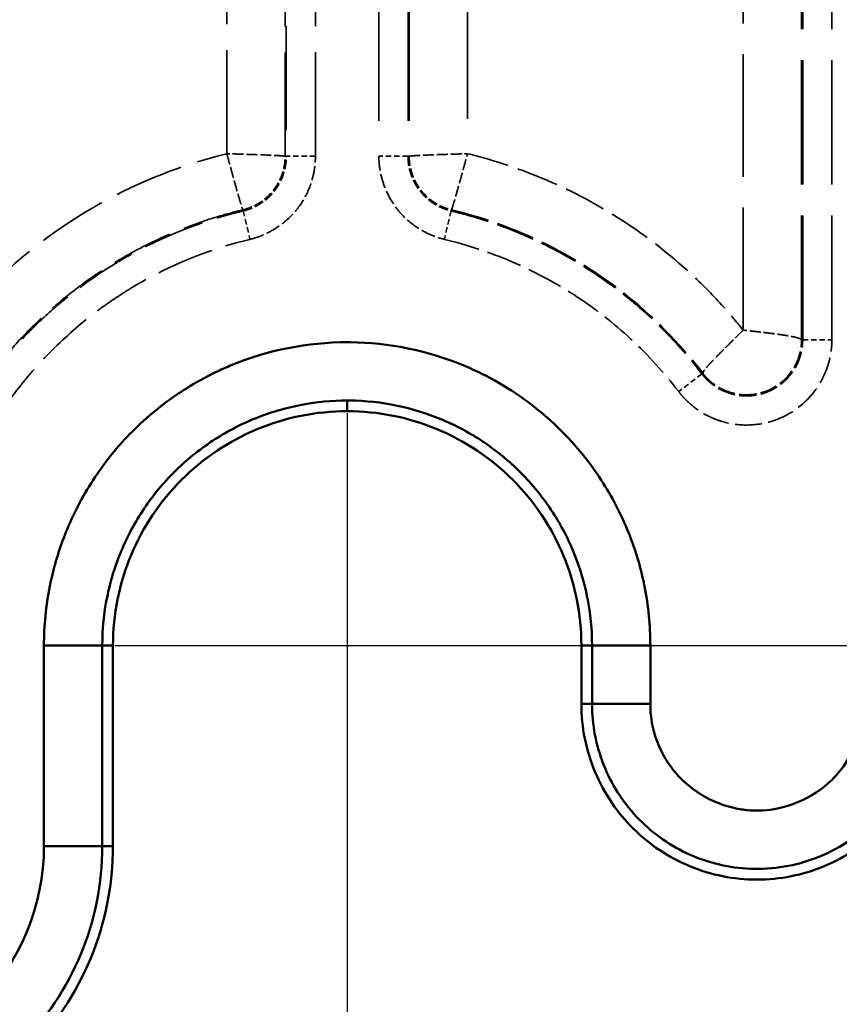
# Model space of a CAD drawing. Header units: millimetres. Extents: x 3278 to 6066, y 2420 to 4375.
# Tile 216 of 256: x 4880 to 4908, y 4023 to 4057. Entities that reach past the tile are written whole.
import ezdxf

# ---------------------------------------------------------------- set-up
doc = ezdxf.new("R2010")
doc.units = ezdxf.units.MM
doc.linetypes.add('DASHED', pattern=[0.2067, 0.1654, -0.0413])
for name, color, linetype, lineweight in [('AM_5', 3, 'Continuous', 25), ('Sichtbare Kanten(DIN)', 7, 'Continuous', 50), ('Sichtbare tangentiale Kanten(DIN)', 7, 'Continuous', 50), ('Verdeckte tangentiale Kanten(DIN)', 7, 'DASHED', 35)]:
    doc.layers.add(name, color=color, linetype=linetype, lineweight=lineweight)
doc.styles.get("Standard").update_dxf_attribs({"font": 'ISOCP.SHX'})
doc.dimstyles.new('Standard$0', dxfattribs={"dimtxt": 0.18, "dimasz": 0.18, "dimexe": 0.18, "dimexo": 0.0625, "dimgap": 0.09, "dimtad": 0, "dimtih": 1, "dimtoh": 1, "dimdec": 4, "dimzin": 0, "dimdsep": 46, "dimtxsty": 'STANDARD', "dimcen": 0.09, "dimadec": 0, "dimazin": 0, "dimtfac": 1, "dimtdec": 4, "dimtofl": 0, "dimtmove": 0, "dimatfit": 3, "dimfxl": 1, "dimtolj": 1, "dimtzin": 0, "dimarcsym": 0})

# ---------------------------------------------------------------- blocks, each defined once
blk = doc.blocks.new('*D29')
at = {"layer": 'AM_5', "color": 0, "lineweight": -2, "transparency": 16777216}
for p, q in [((3490.833, 4043.165), (3490.833, 3926.998)), ((4890.833, 4043.165), (4890.833, 3926.998)), ((3492.633, 3927.178), (4132.648, 3927.178)), ((4889.033, 3927.178), (4149.836, 3927.178))]:
    blk.add_line(p, q, dxfattribs=at)
at = {"layer": 'AM_5', "color": 0, "transparency": 16777216}
for points in [[(3492.633, 3927.478), (3492.633, 3926.878), (3490.833, 3927.178)], [(4889.033, 3927.478), (4889.033, 3926.878), (4890.833, 3927.178)]]:
    blk.add_solid(points, dxfattribs=at)
at = {"layer": 'Defpoints', "color": 0, "transparency": 16777216}
for p in [(3490.833, 4043.228), (4890.833, 4043.228), (4890.833, 3927.178)]:
    blk.add_point(p, dxfattribs=at)
at = {"layer": 'AM_5', "color": 0, "transparency": 16777216, "insert": (4141.242, 3927.178), "char_height": 10, "attachment_point": 5}
blk.add_mtext('\\A1;140', dxfattribs=at)
blk = doc.blocks.new('*D31')
at = {"layer": 'AM_5', "color": 0, "lineweight": -2, "transparency": 16777216}
for p, q in [((4882.895, 4035.228), (4934.346, 4035.228)), ((4934.166, 4033.428), (4934.166, 3716.324)), ((4934.166, 3387.028), (4934.166, 3704.131)), ((4859.895, 3385.228), (4934.346, 3385.228))]:
    blk.add_line(p, q, dxfattribs=at)
at = {"layer": 'AM_5', "color": 0, "transparency": 16777216}
for points in [[(4933.866, 4033.428), (4934.466, 4033.428), (4934.166, 4035.228)], [(4933.866, 3387.028), (4934.466, 3387.028), (4934.166, 3385.228)]]:
    blk.add_solid(points, dxfattribs=at)
at = {"layer": 'Defpoints', "color": 0, "transparency": 16777216}
for p in [(4882.833, 4035.228), (4934.166, 4035.228), (4859.832, 3385.228)]:
    blk.add_point(p, dxfattribs=at)
at = {"layer": 'AM_5', "color": 0, "transparency": 16777216, "insert": (4934.166, 3710.228), "char_height": 10, "attachment_point": 5, "rotation": 90}
blk.add_mtext('\\A1;65', dxfattribs=at)
blk = doc.blocks.new('*D32')
at = {"layer": 'AM_5', "color": 0, "lineweight": -2, "transparency": 16777216}
for p, q in [((4845.145, 4235.228), (4934.346, 4235.228)), ((4934.166, 4233.428), (4934.166, 4140.949)), ((4934.166, 4037.028), (4934.166, 4129.507)), ((4882.895, 4035.228), (4934.346, 4035.228))]:
    blk.add_line(p, q, dxfattribs=at)
at = {"layer": 'AM_5', "color": 0, "transparency": 16777216}
for points in [[(4933.866, 4233.428), (4934.466, 4233.428), (4934.166, 4235.228)], [(4933.866, 4037.028), (4934.466, 4037.028), (4934.166, 4035.228)]]:
    blk.add_solid(points, dxfattribs=at)
at = {"layer": 'Defpoints', "color": 0, "transparency": 16777216}
for p in [(4845.083, 4235.228), (4882.833, 4035.228), (4934.166, 4035.228)]:
    blk.add_point(p, dxfattribs=at)
at = {"layer": 'AM_5', "color": 0, "transparency": 16777216, "insert": (4934.166, 4135.228), "char_height": 10, "attachment_point": 5, "rotation": 90}
blk.add_mtext('\\A1;20', dxfattribs=at)

msp = doc.modelspace()

# ---------------------------------------------------------------- linework, layer by layer
at = {"layer": 'Sichtbare Kanten(DIN)'}
for p, q in [((4882.833, 4035.228), (4882.833, 4028.372)), ((4898.833, 4033.228), (4898.833, 4035.228))]:
    msp.add_line(p, q, dxfattribs=at)
msp.add_arc((4872.833, 4028.372), 10, 315, 0, dxfattribs=at)
for points, knots in [([(4890.833, 4043.228), (4889.775, 4043.228), (4888.728, 4043.018), (4886.79, 4042.209), (4885.915, 4041.623), (4884.438, 4040.146), (4883.851, 4039.271), (4883.043, 4037.332), (4882.833, 4036.285), (4882.833, 4035.228)], [-1.262002, -1.262002, -1.262002, -1.262002, -0.94474, -0.94474, -0.631002, -0.631002, -0.317263, -0.317263, -0.000001, -0.000001, -0.000001, -0.000001]), ([(4898.833, 4035.228), (4898.833, 4036.285), (4898.623, 4037.332), (4897.815, 4039.271), (4897.228, 4040.146), (4895.751, 4041.623), (4894.876, 4042.209), (4892.938, 4043.018), (4891.89, 4043.228), (4890.833, 4043.228)], [-1.262002, -1.262002, -1.262002, -1.262002, -0.94474, -0.94474, -0.631002, -0.631002, -0.317263, -0.317263, -0.000001, -0.000001, -0.000001, -0.000001]), ([(4910.833, 4033.228), (4910.833, 4032.432), (4910.675, 4031.646), (4910.037, 4030.119), (4909.566, 4029.477), (4908.368, 4028.277), (4907.64, 4027.897), (4906.399, 4027.382), (4905.62, 4027.228), (4904.045, 4027.228), (4903.267, 4027.382), (4902.026, 4027.897), (4901.298, 4028.277), (4900.1, 4029.477), (4899.629, 4030.119), (4898.991, 4031.646), (4898.833, 4032.432), (4898.833, 4033.228)], [-2.810371, -2.810371, -2.810371, -2.810371, -2.571686, -2.571686, -2.311575, -2.311575, -1.938845, -1.938845, -1.405186, -1.405186, -0.871527, -0.871527, -0.498797, -0.498797, -0.238685, -0.238685, -0.000001, -0.000001, -0.000001, -0.000001])]:
    msp.add_open_spline(points, degree=3, knots=knots, dxfattribs=at)
at = {"layer": 'Sichtbare tangentiale Kanten(DIN)'}
for p, q in [((4890.833, 4043.228), (4890.833, 4043.593)), ((4882.468, 4035.228), (4880.475, 4035.228)), ((4880.475, 4035.228), (4880.475, 4028.372)), ((4882.468, 4028.372), (4882.468, 4035.228)), ((4882.468, 4035.228), (4882.833, 4035.228)), ((4899.198, 4035.228), (4898.833, 4035.228)), ((4899.198, 4035.228), (4899.198, 4033.228)), ((4899.198, 4035.228), (4901.19, 4035.228)), ((4901.19, 4033.228), (4901.19, 4035.228)), ((4899.198, 4033.228), (4898.833, 4033.228)), ((4899.198, 4033.228), (4901.19, 4033.228)), ((4882.468, 4028.372), (4880.475, 4028.372)), ((4882.468, 4028.372), (4882.833, 4028.372))]:
    msp.add_line(p, q, dxfattribs=at)
for radius in [7.642, 9.635]:
    msp.add_arc((4872.833, 4028.372), radius, 315, 0, dxfattribs=at)
for points, knots in [([(4901.19, 4035.228), (4901.19, 4035.904), (4901.124, 4036.583), (4900.991, 4037.248), (4900.979, 4037.309), (4900.967, 4037.371), (4900.953, 4037.431), (4900.822, 4038.033), (4900.636, 4038.623), (4900.401, 4039.191), (4900.141, 4039.818), (4899.821, 4040.419), (4899.444, 4040.982), (4899.307, 4041.188), (4899.162, 4041.389), (4899.009, 4041.585), (4898.746, 4041.924), (4898.461, 4042.247), (4898.157, 4042.551), (4897.677, 4043.03), (4897.15, 4043.462), (4896.587, 4043.839), (4896.216, 4044.087), (4895.83, 4044.311), (4895.43, 4044.509), (4895.222, 4044.612), (4895.011, 4044.708), (4894.797, 4044.797), (4893.576, 4045.302), (4892.257, 4045.571), (4890.936, 4045.585), (4890.901, 4045.585), (4890.867, 4045.585), (4890.833, 4045.585), (4889.478, 4045.585), (4888.122, 4045.315), (4886.869, 4044.797), (4886.718, 4044.734), (4886.569, 4044.668), (4886.421, 4044.598), (4885.955, 4044.379), (4885.507, 4044.125), (4885.079, 4043.839), (4884.516, 4043.462), (4883.989, 4043.03), (4883.509, 4042.551), (4883.254, 4042.296), (4883.011, 4042.027), (4882.784, 4041.746), (4882.585, 4041.5), (4882.397, 4041.245), (4882.222, 4040.982), (4881.845, 4040.419), (4881.525, 4039.818), (4881.265, 4039.192), (4881.051, 4038.675), (4880.878, 4038.141), (4880.75, 4037.596), (4880.723, 4037.481), (4880.698, 4037.365), (4880.674, 4037.248), (4880.542, 4036.583), (4880.475, 4035.904), (4880.475, 4035.228)], [0, 0, 0, 0, 2.033231, 2.033231, 2.033231, 2.220259, 2.220259, 2.220259, 4.066488, 4.066488, 4.066488, 6.099705, 6.099705, 6.099705, 6.843533, 6.843533, 6.843533, 8.132763, 8.132763, 8.132763, 10.165727, 10.165727, 10.165727, 11.503358, 11.503358, 11.503358, 12.199566, 12.199566, 12.199566, 16.163183, 16.163183, 16.163183, 16.265876, 16.265876, 16.265876, 20.332285, 20.332285, 20.332285, 20.823008, 20.823008, 20.823008, 22.366168, 22.366168, 22.366168, 24.39899, 24.39899, 24.39899, 25.482833, 25.482833, 25.482833, 26.432052, 26.432052, 26.432052, 28.465327, 28.465327, 28.465327, 30.142659, 30.142659, 30.142659, 30.498532, 30.498532, 30.498532, 32.531751, 32.531751, 32.531751, 32.531751]), ([(4882.468, 4035.228), (4882.468, 4035.779), (4882.577, 4036.88), (4883.062, 4038.469), (4883.849, 4039.931), (4884.908, 4041.21), (4886.198, 4042.257), (4887.668, 4043.03), (4889.235, 4043.492), (4890.31, 4043.593), (4890.833, 4043.593)], [0, 0, 0, 0, 1.651175, 3.30235, 4.953525, 6.6047, 8.255875, 9.907051, 11.558226, 13.1265, 13.1265, 13.1265, 13.1265]), ([(4890.833, 4043.593), (4890.861, 4043.593), (4890.888, 4043.593), (4890.916, 4043.593), (4891.46, 4043.587), (4892.003, 4043.528), (4892.536, 4043.417), (4893.048, 4043.31), (4893.551, 4043.156), (4894.034, 4042.956), (4894.054, 4042.948), (4894.073, 4042.94), (4894.092, 4042.932), (4894.577, 4042.727), (4895.043, 4042.476), (4895.481, 4042.183), (4895.495, 4042.173), (4895.509, 4042.164), (4895.524, 4042.154), (4895.963, 4041.856), (4896.373, 4041.517), (4896.748, 4041.142), (4896.758, 4041.133), (4896.768, 4041.123), (4896.778, 4041.113), (4897.153, 4040.734), (4897.492, 4040.318), (4897.789, 4039.875), (4897.794, 4039.866), (4897.8, 4039.857), (4897.806, 4039.849), (4898.103, 4039.401), (4898.356, 4038.925), (4898.562, 4038.428), (4898.564, 4038.422), (4898.567, 4038.416), (4898.569, 4038.409), (4898.775, 4037.909), (4898.932, 4037.39), (4899.037, 4036.859), (4899.038, 4036.856), (4899.039, 4036.853), (4899.039, 4036.849), (4899.145, 4036.316), (4899.198, 4035.772), (4899.198, 4035.228)], [13.1265, 13.1265, 13.1265, 13.1265, 13.209401, 13.209401, 13.209401, 14.839858, 14.839858, 14.839858, 16.40816, 16.40816, 16.40816, 16.470315, 16.470315, 16.470315, 18.048977, 18.048977, 18.048977, 18.100772, 18.100772, 18.100772, 19.689792, 19.689792, 19.689792, 19.731229, 19.731229, 19.731229, 21.330608, 21.330608, 21.330608, 21.361686, 21.361686, 21.361686, 22.971425, 22.971425, 22.971425, 22.992143, 22.992143, 22.992143, 24.612241, 24.612241, 24.612241, 24.6226, 24.6226, 24.6226, 26.253057, 26.253057, 26.253057, 26.253057]), ([(4899.198, 4033.228), (4899.198, 4032.521), (4899.467, 4031.108), (4900.622, 4029.284), (4902.367, 4028.012), (4904.518, 4027.455), (4906.788, 4027.773), (4908.796, 4029.001), (4910.15, 4030.925), (4910.468, 4032.46), (4910.468, 4033.228)], [0, 0, 0, 0, 2.119151, 4.238303, 6.357454, 8.476606, 10.778464, 13.080321, 15.382179, 17.684037, 17.684037, 17.684037, 17.684037]), ([(4908.475, 4033.228), (4908.475, 4033.169), (4908.475, 4033.111), (4908.473, 4033.052), (4908.471, 4032.994), (4908.467, 4032.935), (4908.461, 4032.877), (4908.45, 4032.759), (4908.433, 4032.642), (4908.41, 4032.525), (4908.363, 4032.292), (4908.293, 4032.062), (4908.2, 4031.841), (4908.054, 4031.49), (4907.854, 4031.16), (4907.61, 4030.871), (4907.585, 4030.841), (4907.559, 4030.812), (4907.533, 4030.783), (4907.493, 4030.738), (4907.451, 4030.694), (4907.409, 4030.652), (4907.071, 4030.314), (4906.664, 4030.049), (4906.222, 4029.867), (4905.781, 4029.686), (4905.305, 4029.587), (4904.831, 4029.585), (4904.753, 4029.585), (4904.675, 4029.588), (4904.596, 4029.593), (4904.438, 4029.603), (4904.281, 4029.625), (4904.125, 4029.656), (4903.892, 4029.704), (4903.664, 4029.775), (4903.444, 4029.867), (4903.225, 4029.959), (4903.013, 4030.072), (4902.815, 4030.204), (4902.616, 4030.336), (4902.43, 4030.486), (4902.26, 4030.654), (4902.105, 4030.807), (4901.963, 4030.974), (4901.839, 4031.153), (4901.827, 4031.17), (4901.815, 4031.187), (4901.804, 4031.204), (4901.671, 4031.403), (4901.558, 4031.615), (4901.466, 4031.836), (4901.374, 4032.058), (4901.303, 4032.288), (4901.256, 4032.522), (4901.233, 4032.639), (4901.216, 4032.756), (4901.205, 4032.874), (4901.199, 4032.933), (4901.195, 4032.992), (4901.193, 4033.051), (4901.191, 4033.11), (4901.19, 4033.169), (4901.19, 4033.228)], [0, 0, 0, 0, 0.178819, 0.178819, 0.178819, 0.357653, 0.357653, 0.357653, 0.715336, 0.715336, 0.715336, 1.430526, 1.430526, 1.430526, 2.561022, 2.561022, 2.561022, 2.677501, 2.677501, 2.677501, 2.858219, 2.858219, 2.858219, 4.288765, 4.288765, 4.288765, 5.716372, 5.716372, 5.716372, 5.952593, 5.952593, 5.952593, 6.431042, 6.431042, 6.431042, 7.145664, 7.145664, 7.145664, 7.860336, 7.860336, 7.860336, 8.574813, 8.574813, 8.574813, 9.227686, 9.227686, 9.227686, 9.289075, 9.289075, 9.289075, 10.003323, 10.003323, 10.003323, 10.71756, 10.71756, 10.71756, 11.075104, 11.075104, 11.075104, 11.253911, 11.253911, 11.253911, 11.432709, 11.432709, 11.432709, 11.432709])]:
    msp.add_open_spline(points, degree=3, knots=knots, dxfattribs=at)
at = {"layer": 'Verdeckte tangentiale Kanten(DIN)', "ltscale": 29.319206}
for p, q in [((4891.917, 4082.237), (4891.917, 4051.935)), ((4892.913, 4082.237), (4892.913, 4051.935)), ((4892.953, 4082.237), (4892.953, 4051.935))]:
    msp.add_line(p, q, dxfattribs=at)
at = {"layer": 'Verdeckte tangentiale Kanten(DIN)', "ltscale": 28.970379}
msp.add_line((4894.946, 4081.965), (4894.946, 4052.024), dxfattribs=at)
at = {"layer": 'Verdeckte tangentiale Kanten(DIN)', "ltscale": 21.511793}
for p, q in [((4888.753, 4074.168), (4888.753, 4051.935)), ((4889.749, 4051.935), (4889.749, 4074.168))]:
    msp.add_line(p, q, dxfattribs=at)
at = {"layer": 'Verdeckte tangentiale Kanten(DIN)', "ltscale": 21.386995}
msp.add_line((4886.72, 4052.024), (4886.72, 4074.127), dxfattribs=at)
at = {"layer": 'Verdeckte tangentiale Kanten(DIN)', "ltscale": 21.472729}
msp.add_line((4888.713, 4051.935), (4888.713, 4074.127), dxfattribs=at)
at = {"layer": 'Verdeckte tangentiale Kanten(DIN)', "ltscale": 25.334669}
msp.add_line((4904.363, 4045.997), (4904.363, 4072.18), dxfattribs=at)
at = {"layer": 'Verdeckte tangentiale Kanten(DIN)', "ltscale": 25.651379}
for p, q in [((4906.355, 4045.669), (4906.355, 4072.18)), ((4906.395, 4045.669), (4906.395, 4072.18)), ((4907.392, 4045.669), (4907.392, 4072.18))]:
    msp.add_line(p, q, dxfattribs=at)
at = {"layer": 'Verdeckte tangentiale Kanten(DIN)', "ltscale": 0.352825}
for p, q in [((4888.753, 4051.935), (4888.713, 4051.935)), ((4892.913, 4051.935), (4892.953, 4051.935)), ((4887.271, 4050.107), (4887.28, 4050.068)), ((4894.386, 4050.068), (4894.395, 4050.107)), ((4906.395, 4045.669), (4906.355, 4045.669)), ((4902.951, 4044.502), (4902.983, 4044.527))]:
    msp.add_line(p, q, dxfattribs=at)
at = {"layer": 'Verdeckte tangentiale Kanten(DIN)', "ltscale": 1.13017}
for p, q in [((4889.749, 4051.935), (4888.753, 4051.935)), ((4892.913, 4051.935), (4891.917, 4051.935)), ((4887.28, 4050.068), (4887.512, 4049.099)), ((4894.386, 4050.068), (4894.154, 4049.099)), ((4906.395, 4045.669), (4907.392, 4045.669)), ((4902.951, 4044.502), (4902.159, 4043.897))]:
    msp.add_line(p, q, dxfattribs=at)
at = {"layer": 'Verdeckte tangentiale Kanten(DIN)'}
msp.add_line((4890.833, 4043.593), (4890.833, 4043.593), dxfattribs=at)
at = {"layer": 'Verdeckte tangentiale Kanten(DIN)', "ltscale": 14.367205}
msp.add_open_spline([(4874.037, 4039.34), (4874.109, 4039.635), (4874.189, 4039.928), (4874.277, 4040.218), (4874.642, 4041.431), (4875.141, 4042.603), (4875.762, 4043.706), (4875.777, 4043.733), (4875.792, 4043.76), (4875.807, 4043.787), (4876.422, 4044.867), (4877.155, 4045.88), (4877.986, 4046.803), (4878.193, 4047.032), (4878.405, 4047.256), (4878.624, 4047.474), (4879.744, 4048.59), (4881.018, 4049.553), (4882.4, 4050.324), (4883.755, 4051.081), (4885.213, 4051.655), (4886.72, 4052.024)], degree=3, knots=[0.088917, 0.088917, 0.088917, 0.088917, 0.99925, 0.99925, 0.99925, 4.79769, 4.79769, 4.79769, 4.890021, 4.890021, 4.890021, 8.618678, 8.618678, 8.618678, 9.543709, 9.543709, 9.543709, 14.28987, 14.28987, 14.28987, 18.946817, 18.946817, 18.946817, 18.946817], dxfattribs=at)
at = {"layer": 'Verdeckte tangentiale Kanten(DIN)', "ltscale": 2.261236}
msp.add_open_spline([(4886.72, 4052.024), (4886.749, 4051.919), (4886.778, 4051.814), (4886.807, 4051.71), (4886.843, 4051.579), (4886.879, 4051.45), (4886.913, 4051.325), (4886.934, 4051.251), (4886.954, 4051.178), (4886.973, 4051.109), (4887.012, 4050.968), (4887.048, 4050.838), (4887.081, 4050.721), (4887.114, 4050.604), (4887.144, 4050.501), (4887.17, 4050.414), (4887.182, 4050.37), (4887.194, 4050.331), (4887.205, 4050.296), (4887.223, 4050.237), (4887.238, 4050.191), (4887.249, 4050.159), (4887.258, 4050.133), (4887.266, 4050.116), (4887.271, 4050.107)], degree=3, knots=[0, 0, 0, 0, 0.111115, 0.111115, 0.111115, 0.250433, 0.250433, 0.250433, 0.333345, 0.333345, 0.333345, 0.500013, 0.500013, 0.500013, 0.666677, 0.666677, 0.666677, 0.749587, 0.749587, 0.749587, 0.888892, 0.888892, 0.888892, 1, 1, 1, 1], dxfattribs=at)
at = {"layer": 'Verdeckte tangentiale Kanten(DIN)', "ltscale": 2.261383}
msp.add_open_spline([(4888.713, 4051.935), (4888.703, 4051.939), (4888.685, 4051.942), (4888.658, 4051.945), (4888.603, 4051.952), (4888.512, 4051.958), (4888.391, 4051.965), (4888.209, 4051.975), (4887.961, 4051.985), (4887.669, 4051.994), (4887.475, 4052.001), (4887.262, 4052.008), (4887.046, 4052.014), (4886.938, 4052.017), (4886.829, 4052.021), (4886.72, 4052.024)], degree=3, knots=[0, 0, 0, 0, 0.1111111, 0.1111111, 0.1111111, 0.3333333, 0.3333333, 0.3333333, 0.6666667, 0.6666667, 0.6666667, 0.8888889, 0.8888889, 0.8888889, 0.9999996, 0.9999996, 0.9999996, 0.9999996], dxfattribs=at)
at = {"layer": 'Verdeckte tangentiale Kanten(DIN)', "ltscale": 2.261384}
msp.add_open_spline([(4892.953, 4051.935), (4892.963, 4051.939), (4892.981, 4051.942), (4893.008, 4051.945), (4893.062, 4051.952), (4893.153, 4051.958), (4893.275, 4051.965), (4893.456, 4051.975), (4893.705, 4051.985), (4893.996, 4051.994), (4894.19, 4052.001), (4894.404, 4052.008), (4894.62, 4052.014), (4894.728, 4052.017), (4894.837, 4052.021), (4894.946, 4052.024)], degree=3, knots=[0, 0, 0, 0, 0.111111, 0.111111, 0.111111, 0.333333, 0.333333, 0.333333, 0.666667, 0.666667, 0.666667, 0.888889, 0.888889, 0.888889, 1, 1, 1, 1], dxfattribs=at)
at = {"layer": 'Verdeckte tangentiale Kanten(DIN)', "ltscale": 2.26124}
msp.add_open_spline([(4894.395, 4050.107), (4894.4, 4050.116), (4894.407, 4050.133), (4894.417, 4050.159), (4894.428, 4050.191), (4894.443, 4050.237), (4894.461, 4050.296), (4894.472, 4050.331), (4894.483, 4050.37), (4894.496, 4050.414), (4894.522, 4050.501), (4894.551, 4050.604), (4894.584, 4050.721), (4894.617, 4050.838), (4894.654, 4050.968), (4894.693, 4051.109), (4894.712, 4051.178), (4894.732, 4051.251), (4894.752, 4051.325), (4894.787, 4051.45), (4894.823, 4051.579), (4894.859, 4051.71), (4894.888, 4051.814), (4894.916, 4051.919), (4894.946, 4052.024)], degree=3, knots=[0, 0, 0, 0, 0.111108, 0.111108, 0.111108, 0.250413, 0.250413, 0.250413, 0.333323, 0.333323, 0.333323, 0.499988, 0.499988, 0.499988, 0.666655, 0.666655, 0.666655, 0.749569, 0.749569, 0.749569, 0.888885, 0.888885, 0.888885, 1, 1, 1, 1], dxfattribs=at)
at = {"layer": 'Verdeckte tangentiale Kanten(DIN)', "ltscale": 8.6741}
msp.add_open_spline([(4894.946, 4052.024), (4895.394, 4051.914), (4895.839, 4051.786), (4896.278, 4051.641), (4896.744, 4051.486), (4897.205, 4051.311), (4897.656, 4051.117), (4898.56, 4050.729), (4899.43, 4050.263), (4900.255, 4049.727), (4901.08, 4049.191), (4901.859, 4048.585), (4902.581, 4047.917), (4902.943, 4047.582), (4903.291, 4047.231), (4903.623, 4046.866), (4903.879, 4046.584), (4904.126, 4046.294), (4904.363, 4045.997)], degree=3, knots=[0.088924, 0.088924, 0.088924, 0.088924, 1.475359, 1.475359, 1.475359, 2.950571, 2.950571, 2.950571, 5.901289, 5.901289, 5.901289, 8.851974, 8.851974, 8.851974, 10.332957, 10.332957, 10.332957, 11.47412, 11.47412, 11.47412, 11.47412], dxfattribs=at)
at = {"layer": 'Verdeckte tangentiale Kanten(DIN)', "ltscale": 1.91293}
for points in [[(4887.271, 4050.107), (4887.356, 4050.128), (4887.44, 4050.154), (4887.522, 4050.186), (4887.526, 4050.188), (4887.53, 4050.19), (4887.534, 4050.191), (4887.705, 4050.26), (4887.867, 4050.354), (4888.01, 4050.47), (4888.23, 4050.647), (4888.408, 4050.871), (4888.529, 4051.126), (4888.53, 4051.128), (4888.531, 4051.13), (4888.532, 4051.132), (4888.611, 4051.298), (4888.665, 4051.478), (4888.692, 4051.659), (4888.693, 4051.663), (4888.694, 4051.668), (4888.694, 4051.672), (4888.707, 4051.76), (4888.713, 4051.847), (4888.713, 4051.935)], [(4892.953, 4051.935), (4892.953, 4051.847), (4892.959, 4051.76), (4892.972, 4051.672), (4892.972, 4051.668), (4892.973, 4051.663), (4892.974, 4051.659), (4893.001, 4051.478), (4893.055, 4051.298), (4893.134, 4051.132), (4893.254, 4050.877), (4893.431, 4050.651), (4893.651, 4050.474), (4893.652, 4050.473), (4893.654, 4050.471), (4893.656, 4050.47), (4893.799, 4050.354), (4893.961, 4050.26), (4894.131, 4050.191), (4894.135, 4050.19), (4894.14, 4050.188), (4894.144, 4050.186), (4894.226, 4050.154), (4894.31, 4050.128), (4894.395, 4050.107)]]:
    msp.add_open_spline(points, degree=3, knots=[0, 0, 0, 0, 0.105832, 0.105832, 0.105832, 0.111111, 0.111111, 0.111111, 0.330781, 0.330781, 0.330781, 0.666667, 0.666667, 0.666667, 0.669219, 0.669219, 0.669219, 0.888889, 0.888889, 0.888889, 0.894168, 0.894168, 0.894168, 1, 1, 1, 1], dxfattribs=at)
at = {"layer": 'Verdeckte tangentiale Kanten(DIN)', "ltscale": 1.954018}
for points in [[(4887.28, 4050.068), (4887.367, 4050.089), (4887.453, 4050.116), (4887.537, 4050.149), (4887.541, 4050.151), (4887.545, 4050.152), (4887.549, 4050.154), (4887.723, 4050.224), (4887.889, 4050.32), (4888.036, 4050.438), (4888.26, 4050.619), (4888.442, 4050.849), (4888.566, 4051.108), (4888.567, 4051.11), (4888.568, 4051.112), (4888.569, 4051.114), (4888.649, 4051.285), (4888.705, 4051.468), (4888.732, 4051.653), (4888.733, 4051.658), (4888.734, 4051.662), (4888.734, 4051.667), (4888.747, 4051.756), (4888.753, 4051.846), (4888.753, 4051.935)], [(4892.913, 4051.935), (4892.913, 4051.846), (4892.919, 4051.756), (4892.932, 4051.667), (4892.932, 4051.662), (4892.933, 4051.658), (4892.934, 4051.653), (4892.961, 4051.468), (4893.017, 4051.285), (4893.097, 4051.114), (4893.22, 4050.854), (4893.401, 4050.624), (4893.625, 4050.443), (4893.627, 4050.441), (4893.629, 4050.44), (4893.63, 4050.438), (4893.777, 4050.32), (4893.943, 4050.224), (4894.116, 4050.154), (4894.12, 4050.152), (4894.125, 4050.151), (4894.129, 4050.149), (4894.213, 4050.116), (4894.299, 4050.089), (4894.386, 4050.068)]]:
    msp.add_open_spline(points, degree=3, knots=[0, 0, 0, 0, 0.105832, 0.105832, 0.105832, 0.11108, 0.11108, 0.11108, 0.330782, 0.330782, 0.330782, 0.666695, 0.666695, 0.666695, 0.669218, 0.669218, 0.669218, 0.888898, 0.888898, 0.888898, 0.894168, 0.894168, 0.894168, 1, 1, 1, 1], dxfattribs=at)
at = {"layer": 'Verdeckte tangentiale Kanten(DIN)', "ltscale": 2.966152}
for points in [[(4887.512, 4049.099), (4887.55, 4049.109), (4887.589, 4049.119), (4887.627, 4049.129), (4887.666, 4049.14), (4887.704, 4049.152), (4887.742, 4049.165), (4887.818, 4049.19), (4887.893, 4049.219), (4887.967, 4049.251), (4888.115, 4049.314), (4888.258, 4049.39), (4888.396, 4049.478), (4888.67, 4049.653), (4888.918, 4049.873), (4889.121, 4050.129), (4889.154, 4050.17), (4889.185, 4050.212), (4889.216, 4050.255), (4889.373, 4050.478), (4889.499, 4050.726), (4889.588, 4050.984), (4889.641, 4051.138), (4889.682, 4051.296), (4889.708, 4051.455), (4889.722, 4051.535), (4889.732, 4051.615), (4889.739, 4051.695), (4889.742, 4051.735), (4889.745, 4051.775), (4889.747, 4051.815), (4889.748, 4051.855), (4889.749, 4051.895), (4889.749, 4051.935)], [(4891.917, 4051.935), (4891.917, 4051.896), (4891.918, 4051.856), (4891.919, 4051.816), (4891.921, 4051.776), (4891.924, 4051.736), (4891.927, 4051.696), (4891.934, 4051.617), (4891.944, 4051.537), (4891.958, 4051.458), (4891.985, 4051.299), (4892.026, 4051.142), (4892.079, 4050.988), (4892.186, 4050.681), (4892.342, 4050.387), (4892.543, 4050.131), (4892.576, 4050.089), (4892.609, 4050.049), (4892.644, 4050.009), (4892.825, 4049.804), (4893.036, 4049.624), (4893.266, 4049.477), (4893.403, 4049.39), (4893.548, 4049.314), (4893.696, 4049.251), (4893.771, 4049.219), (4893.846, 4049.19), (4893.923, 4049.165), (4893.961, 4049.152), (4893.999, 4049.14), (4894.038, 4049.13), (4894.076, 4049.119), (4894.115, 4049.109), (4894.154, 4049.099)]]:
    msp.add_open_spline(points, degree=3, knots=[0, 0, 0, 0, 0.121712, 0.121712, 0.121712, 0.243452, 0.243452, 0.243452, 0.486989, 0.486989, 0.486989, 0.974079, 0.974079, 0.974079, 1.94621, 1.94621, 1.94621, 2.102609, 2.102609, 2.102609, 2.918424, 2.918424, 2.918424, 3.405384, 3.405384, 3.405384, 3.648887, 3.648887, 3.648887, 3.770618, 3.770618, 3.770618, 3.892322, 3.892322, 3.892322, 3.892322], dxfattribs=at)
at = {"layer": 'Verdeckte tangentiale Kanten(DIN)', "ltscale": 12.77176}
msp.add_open_spline([(4887.271, 4050.107), (4887.012, 4050.045), (4886.755, 4049.977), (4886.5, 4049.901), (4885.99, 4049.75), (4885.487, 4049.573), (4884.995, 4049.37), (4884.439, 4049.14), (4883.896, 4048.878), (4883.371, 4048.585), (4883.199, 4048.489), (4883.029, 4048.39), (4882.861, 4048.287), (4882.18, 4047.871), (4881.531, 4047.402), (4880.923, 4046.885), (4880.615, 4046.623), (4880.317, 4046.348), (4880.03, 4046.063), (4879.752, 4045.785), (4879.484, 4045.496), (4879.227, 4045.197), (4878.707, 4044.592), (4878.234, 4043.945), (4877.815, 4043.266), (4877.706, 4043.089), (4877.6, 4042.91), (4877.498, 4042.729), (4877.209, 4042.215), (4876.949, 4041.683), (4876.721, 4041.138), (4876.516, 4040.647), (4876.335, 4040.145), (4876.182, 4039.636), (4876.105, 4039.381), (4876.035, 4039.125), (4875.972, 4038.867)], degree=3, knots=[0, 0, 0, 0, 0.047619, 0.047619, 0.047619, 0.142857, 0.142857, 0.142857, 0.250484, 0.250484, 0.250484, 0.285714, 0.285714, 0.285714, 0.428571, 0.428571, 0.428571, 0.500983, 0.500983, 0.500983, 0.571428, 0.571428, 0.571428, 0.714286, 0.714286, 0.714286, 0.751482, 0.751482, 0.751482, 0.857143, 0.857143, 0.857143, 0.952381, 0.952381, 0.952381, 1, 1, 1, 1], dxfattribs=at)
at = {"layer": 'Verdeckte tangentiale Kanten(DIN)', "ltscale": 12.759435}
msp.add_open_spline([(4876.005, 4038.83), (4876.166, 4039.496), (4876.374, 4040.152), (4876.624, 4040.792), (4876.879, 4041.444), (4877.179, 4042.077), (4877.521, 4042.687), (4877.623, 4042.87), (4877.729, 4043.05), (4877.839, 4043.228), (4878.096, 4043.646), (4878.373, 4044.051), (4878.669, 4044.442), (4878.855, 4044.687), (4879.048, 4044.926), (4879.248, 4045.159), (4879.503, 4045.457), (4879.77, 4045.745), (4880.047, 4046.022), (4880.334, 4046.309), (4880.632, 4046.584), (4880.941, 4046.847), (4881.165, 4047.037), (4881.394, 4047.221), (4881.629, 4047.399), (4882.03, 4047.703), (4882.447, 4047.986), (4882.876, 4048.249), (4883.043, 4048.351), (4883.213, 4048.45), (4883.384, 4048.546), (4883.909, 4048.839), (4884.451, 4049.101), (4885.007, 4049.331), (4885.744, 4049.635), (4886.505, 4049.883), (4887.28, 4050.068)], degree=3, knots=[0, 0, 0, 0, 0.12298, 0.12298, 0.12298, 0.248268, 0.248268, 0.248268, 0.285745, 0.285745, 0.285745, 0.373578, 0.373578, 0.373578, 0.428613, 0.428613, 0.428613, 0.498879, 0.498879, 0.498879, 0.571474, 0.571474, 0.571474, 0.624159, 0.624159, 0.624159, 0.714327, 0.714327, 0.714327, 0.749467, 0.749467, 0.749467, 0.85717, 0.85717, 0.85717, 1, 1, 1, 1], dxfattribs=at)
at = {"layer": 'Verdeckte tangentiale Kanten(DIN)', "ltscale": 7.934998}
msp.add_open_spline([(4894.386, 4050.068), (4894.76, 4049.978), (4895.131, 4049.875), (4895.498, 4049.757), (4895.957, 4049.609), (4896.41, 4049.44), (4896.854, 4049.249), (4897.12, 4049.135), (4897.383, 4049.013), (4897.641, 4048.884), (4898.16, 4048.626), (4898.663, 4048.338), (4899.148, 4048.023), (4899.633, 4047.708), (4900.1, 4047.365), (4900.546, 4046.997), (4900.769, 4046.812), (4900.987, 4046.622), (4901.2, 4046.425), (4901.554, 4046.097), (4901.893, 4045.752), (4902.214, 4045.392), (4902.471, 4045.105), (4902.717, 4044.808), (4902.951, 4044.502)], degree=3, knots=[0, 0, 0, 0, 0.111106, 0.111106, 0.111106, 0.250069, 0.250069, 0.250069, 0.333317, 0.333317, 0.333317, 0.499992, 0.499992, 0.499992, 0.666671, 0.666671, 0.666671, 0.749922, 0.749922, 0.749922, 0.88889, 0.88889, 0.88889, 1, 1, 1, 1], dxfattribs=at)
at = {"layer": 'Verdeckte tangentiale Kanten(DIN)', "ltscale": 7.955975}
msp.add_open_spline([(4894.395, 4050.107), (4895.596, 4049.82), (4897.826, 4048.99), (4900.741, 4047.049), (4902.303, 4045.415), (4902.983, 4044.527)], degree=3, knots=[0, 0, 0, 0, 3.702821, 7.0872, 10.44224, 10.44224, 10.44224, 10.44224], dxfattribs=at)
at = {"layer": 'Verdeckte tangentiale Kanten(DIN)', "ltscale": 11.9252}
msp.add_open_spline([(4876.975, 4038.594), (4877.125, 4039.218), (4877.318, 4039.832), (4877.552, 4040.43), (4877.607, 4040.572), (4877.665, 4040.713), (4877.725, 4040.853), (4877.923, 4041.312), (4878.145, 4041.761), (4878.39, 4042.198), (4878.71, 4042.767), (4879.07, 4043.314), (4879.465, 4043.835), (4879.86, 4044.355), (4880.291, 4044.849), (4880.753, 4045.312), (4881.215, 4045.775), (4881.708, 4046.207), (4882.229, 4046.602), (4882.54, 4046.838), (4882.861, 4047.062), (4883.191, 4047.271), (4883.414, 4047.413), (4883.64, 4047.548), (4883.871, 4047.677), (4885.013, 4048.316), (4886.246, 4048.797), (4887.512, 4049.099)], degree=3, knots=[11.88455, 11.88455, 11.88455, 11.88455, 13.812451, 13.812451, 13.812451, 14.270374, 14.270374, 14.270374, 15.773476, 15.773476, 15.773476, 17.734343, 17.734343, 17.734343, 19.695215, 19.695215, 19.695215, 21.655906, 21.655906, 21.655906, 22.826423, 22.826423, 22.826423, 23.617151, 23.617151, 23.617151, 27.53875, 27.53875, 27.53875, 27.53875], dxfattribs=at)
at = {"layer": 'Verdeckte tangentiale Kanten(DIN)', "ltscale": 7.416874}
msp.add_open_spline([(4894.154, 4049.099), (4894.939, 4048.911), (4895.711, 4048.655), (4896.457, 4048.335), (4897.203, 4048.015), (4897.923, 4047.631), (4898.605, 4047.188), (4898.619, 4047.178), (4898.634, 4047.169), (4898.648, 4047.16), (4899.314, 4046.724), (4899.943, 4046.231), (4900.526, 4045.691), (4901.121, 4045.14), (4901.669, 4044.538), (4902.159, 4043.897)], degree=3, knots=[0, 0, 0, 0, 2.433855, 2.433855, 2.433855, 4.866949, 4.866949, 4.866949, 4.918656, 4.918656, 4.918656, 7.300107, 7.300107, 7.300107, 9.733897, 9.733897, 9.733897, 9.733897], dxfattribs=at)
at = {"layer": 'Verdeckte tangentiale Kanten(DIN)', "ltscale": 2.272366}
msp.add_open_spline([(4904.363, 4045.997), (4904.341, 4045.975), (4904.319, 4045.953), (4904.297, 4045.931), (4904.274, 4045.909), (4904.252, 4045.887), (4904.23, 4045.866), (4904.197, 4045.832), (4904.163, 4045.799), (4904.13, 4045.766), (4904.12, 4045.756), (4904.109, 4045.746), (4904.099, 4045.736), (4904.013, 4045.65), (4903.927, 4045.565), (4903.844, 4045.484), (4903.789, 4045.429), (4903.736, 4045.376), (4903.684, 4045.324), (4903.658, 4045.299), (4903.633, 4045.273), (4903.608, 4045.248), (4903.533, 4045.173), (4903.463, 4045.102), (4903.399, 4045.036), (4903.335, 4044.97), (4903.277, 4044.909), (4903.226, 4044.854), (4903.209, 4044.836), (4903.193, 4044.818), (4903.177, 4044.801), (4903.147, 4044.766), (4903.119, 4044.735), (4903.095, 4044.706), (4903.06, 4044.663), (4903.032, 4044.626), (4903.013, 4044.596), (4903.011, 4044.593), (4903.009, 4044.589), (4903.007, 4044.586), (4903, 4044.575), (4902.995, 4044.565), (4902.991, 4044.556), (4902.989, 4044.551), (4902.987, 4044.545), (4902.985, 4044.54), (4902.984, 4044.535), (4902.983, 4044.531), (4902.983, 4044.527)], degree=3, knots=[0, 0, 0, 0, 0.031476, 0.031476, 0.031476, 0.063054, 0.063054, 0.063054, 0.111165, 0.111165, 0.111165, 0.125981, 0.125981, 0.125981, 0.250557, 0.250557, 0.250557, 0.333496, 0.333496, 0.333496, 0.375086, 0.375086, 0.375086, 0.500234, 0.500234, 0.500234, 0.625256, 0.625256, 0.625256, 0.666804, 0.666804, 0.666804, 0.749724, 0.749724, 0.749724, 0.874167, 0.874167, 0.874167, 0.888935, 0.888935, 0.888935, 0.936966, 0.936966, 0.936966, 0.968483, 0.968483, 0.968483, 1, 1, 1, 1], dxfattribs=at)
at = {"layer": 'Verdeckte tangentiale Kanten(DIN)', "ltscale": 2.274146}
msp.add_open_spline([(4906.355, 4045.669), (4906.35, 4045.676), (4906.341, 4045.683), (4906.33, 4045.69), (4906.322, 4045.695), (4906.312, 4045.7), (4906.3, 4045.706), (4906.297, 4045.707), (4906.293, 4045.709), (4906.289, 4045.71), (4906.256, 4045.724), (4906.211, 4045.738), (4906.156, 4045.751), (4906.12, 4045.76), (4906.079, 4045.769), (4906.034, 4045.779), (4906.011, 4045.783), (4905.987, 4045.788), (4905.963, 4045.792), (4905.888, 4045.806), (4905.805, 4045.819), (4905.714, 4045.833), (4905.623, 4045.847), (4905.524, 4045.86), (4905.419, 4045.874), (4905.384, 4045.879), (4905.348, 4045.883), (4905.312, 4045.888), (4905.239, 4045.897), (4905.164, 4045.906), (4905.088, 4045.915), (4904.972, 4045.929), (4904.852, 4045.942), (4904.731, 4045.956), (4904.717, 4045.957), (4904.703, 4045.959), (4904.688, 4045.961), (4904.641, 4045.966), (4904.595, 4045.971), (4904.548, 4045.976), (4904.487, 4045.983), (4904.424, 4045.99), (4904.363, 4045.997)], degree=3, knots=[0, 0, 0, 0, 0.062549, 0.062549, 0.062549, 0.111111, 0.111111, 0.111111, 0.125918, 0.125918, 0.125918, 0.250382, 0.250382, 0.250382, 0.333333, 0.333333, 0.333333, 0.374925, 0.374925, 0.374925, 0.500007, 0.500007, 0.500007, 0.625078, 0.625078, 0.625078, 0.666667, 0.666667, 0.666667, 0.749625, 0.749625, 0.749625, 0.874087, 0.874087, 0.874087, 0.888889, 0.888889, 0.888889, 0.937415, 0.937415, 0.937415, 1, 1, 1, 1], dxfattribs=at)
at = {"layer": 'Verdeckte tangentiale Kanten(DIN)', "ltscale": 5.52634}
msp.add_open_spline([(4902.159, 4043.897), (4902.183, 4043.867), (4902.206, 4043.838), (4902.229, 4043.809), (4902.253, 4043.78), (4902.278, 4043.752), (4902.303, 4043.724), (4902.353, 4043.668), (4902.406, 4043.614), (4902.46, 4043.562), (4902.57, 4043.458), (4902.687, 4043.362), (4902.812, 4043.275), (4902.984, 4043.155), (4903.17, 4043.054), (4903.364, 4042.974), (4903.45, 4042.938), (4903.538, 4042.907), (4903.627, 4042.88), (4903.916, 4042.792), (4904.22, 4042.752), (4904.522, 4042.756), (4904.825, 4042.761), (4905.126, 4042.811), (4905.411, 4042.908), (4905.441, 4042.918), (4905.47, 4042.928), (4905.5, 4042.939), (4905.752, 4043.034), (4905.991, 4043.166), (4906.209, 4043.327), (4906.451, 4043.508), (4906.667, 4043.725), (4906.844, 4043.971), (4906.935, 4044.097), (4907.016, 4044.231), (4907.085, 4044.37), (4907.151, 4044.502), (4907.207, 4044.638), (4907.252, 4044.778), (4907.298, 4044.922), (4907.333, 4045.07), (4907.356, 4045.22), (4907.368, 4045.294), (4907.377, 4045.369), (4907.383, 4045.444), (4907.386, 4045.482), (4907.388, 4045.519), (4907.389, 4045.557), (4907.391, 4045.594), (4907.391, 4045.632), (4907.392, 4045.669)], degree=3, knots=[0, 0, 0, 0, 0.113337, 0.113337, 0.113337, 0.226682, 0.226682, 0.226682, 0.453375, 0.453375, 0.453375, 0.90672, 0.90672, 0.90672, 1.534092, 1.534092, 1.534092, 1.812599, 1.812599, 1.812599, 2.719169, 2.719169, 2.719169, 3.62527, 3.62527, 3.62527, 3.71929, 3.71929, 3.71929, 4.531362, 4.531362, 4.531362, 5.438121, 5.438121, 5.438121, 5.904489, 5.904489, 5.904489, 6.344085, 6.344085, 6.344085, 6.797278, 6.797278, 6.797278, 7.023894, 7.023894, 7.023894, 7.137213, 7.137213, 7.137213, 7.250538, 7.250538, 7.250538, 7.250538], dxfattribs=at)
at = {"layer": 'Verdeckte tangentiale Kanten(DIN)', "ltscale": 3.640027}
msp.add_open_spline([(4902.951, 4044.502), (4902.966, 4044.483), (4902.981, 4044.463), (4902.997, 4044.444), (4903.013, 4044.425), (4903.029, 4044.406), (4903.046, 4044.388), (4903.063, 4044.368), (4903.081, 4044.35), (4903.099, 4044.331), (4903.115, 4044.314), (4903.132, 4044.297), (4903.15, 4044.28), (4903.221, 4044.212), (4903.299, 4044.149), (4903.381, 4044.092), (4903.404, 4044.076), (4903.428, 4044.06), (4903.452, 4044.045), (4903.596, 4043.954), (4903.753, 4043.882), (4903.916, 4043.833), (4903.97, 4043.816), (4904.025, 4043.802), (4904.081, 4043.79), (4904.22, 4043.761), (4904.363, 4043.747), (4904.505, 4043.75), (4904.59, 4043.751), (4904.676, 4043.758), (4904.76, 4043.771), (4904.873, 4043.787), (4904.984, 4043.814), (4905.091, 4043.851), (4905.199, 4043.887), (4905.304, 4043.934), (4905.403, 4043.989), (4905.478, 4044.03), (4905.55, 4044.076), (4905.619, 4044.127), (4905.733, 4044.211), (4905.838, 4044.309), (4905.931, 4044.417), (4905.968, 4044.46), (4906.003, 4044.505), (4906.036, 4044.551), (4906.135, 4044.689), (4906.216, 4044.841), (4906.275, 4045.001), (4906.285, 4045.028), (4906.295, 4045.055), (4906.303, 4045.082), (4906.334, 4045.177), (4906.357, 4045.274), (4906.372, 4045.372), (4906.376, 4045.396), (4906.379, 4045.42), (4906.382, 4045.443), (4906.385, 4045.469), (4906.388, 4045.495), (4906.39, 4045.52), (4906.392, 4045.545), (4906.393, 4045.57), (4906.394, 4045.595), (4906.395, 4045.62), (4906.395, 4045.645), (4906.395, 4045.669)], degree=3, knots=[0, 0, 0, 0, 0.015691, 0.015691, 0.015691, 0.031374, 0.031374, 0.031374, 0.047594, 0.047594, 0.047594, 0.062661, 0.062661, 0.062661, 0.124982, 0.124982, 0.124982, 0.142783, 0.142783, 0.142783, 0.249886, 0.249886, 0.249886, 0.285639, 0.285639, 0.285639, 0.37496, 0.37496, 0.37496, 0.428541, 0.428541, 0.428541, 0.500002, 0.500002, 0.500002, 0.571457, 0.571457, 0.571457, 0.625035, 0.625035, 0.625035, 0.714359, 0.714359, 0.714359, 0.750116, 0.750116, 0.750116, 0.857217, 0.857217, 0.857217, 0.875018, 0.875018, 0.875018, 0.937339, 0.937339, 0.937339, 0.952406, 0.952406, 0.952406, 0.968625, 0.968625, 0.968625, 0.984309, 0.984309, 0.984309, 1, 1, 1, 1], dxfattribs=at)
at = {"layer": 'Verdeckte tangentiale Kanten(DIN)', "ltscale": 3.563484}
msp.add_open_spline([(4902.983, 4044.527), (4903.024, 4044.473), (4903.069, 4044.421), (4903.116, 4044.371), (4903.12, 4044.367), (4903.124, 4044.363), (4903.127, 4044.359), (4903.228, 4044.256), (4903.34, 4044.164), (4903.462, 4044.086), (4903.466, 4044.084), (4903.47, 4044.081), (4903.474, 4044.079), (4903.66, 4043.961), (4903.867, 4043.877), (4904.082, 4043.831), (4904.301, 4043.784), (4904.529, 4043.777), (4904.751, 4043.81), (4904.752, 4043.81), (4904.753, 4043.81), (4904.754, 4043.81), (4904.974, 4043.844), (4905.189, 4043.916), (4905.384, 4044.024), (4905.385, 4044.024), (4905.385, 4044.025), (4905.386, 4044.025), (4905.58, 4044.133), (4905.755, 4044.275), (4905.9, 4044.443), (4905.901, 4044.445), (4905.903, 4044.447), (4905.905, 4044.449), (4906.048, 4044.616), (4906.161, 4044.809), (4906.238, 4045.015), (4906.239, 4045.02), (4906.241, 4045.024), (4906.242, 4045.028), (4906.292, 4045.164), (4906.325, 4045.305), (4906.342, 4045.448), (4906.343, 4045.454), (4906.343, 4045.459), (4906.344, 4045.465), (4906.351, 4045.533), (4906.355, 4045.601), (4906.355, 4045.669)], degree=3, knots=[0, 0, 0, 0, 0.044077, 0.044077, 0.044077, 0.047619, 0.047619, 0.047619, 0.13992, 0.13992, 0.13992, 0.142857, 0.142857, 0.142857, 0.283946, 0.283946, 0.283946, 0.427983, 0.427983, 0.427983, 0.428571, 0.428571, 0.428571, 0.571429, 0.571429, 0.571429, 0.572017, 0.572017, 0.572017, 0.714286, 0.714286, 0.714286, 0.716054, 0.716054, 0.716054, 0.857143, 0.857143, 0.857143, 0.86008, 0.86008, 0.86008, 0.952381, 0.952381, 0.952381, 0.955923, 0.955923, 0.955923, 1, 1, 1, 1], dxfattribs=at)

# ---------------------------------------------------------------- dimensions: what is measured, and where the dimension line sits
at = {"layer": 'AM_5'}
for p1, text, picture, middle in [((4845.083, 4235.228), '20', '*D32', (4934.166, 4135.228)), ((4859.832, 3385.228), '65', '*D31', (4934.166, 3710.228))]:
    dim = msp.add_linear_dim(base=(4934.166, 4035.228), p1=p1, p2=(4882.833, 4035.228), angle=90, text=text, dimstyle='Standard$0', override={"dimtxt": 10, "dimasz": 1.8, "dimtih": 0, "dimdec": 1}, dxfattribs=at)
    dim.commit()
    dim.dimension.update_dxf_attribs({"geometry": picture, "text_midpoint": middle})
dim = msp.add_linear_dim(base=(4890.833, 3927.178), p1=(3490.833, 4043.228), p2=(4890.833, 4043.228), angle=360, text='140', dimstyle='Standard$0', override={"dimtxt": 10, "dimasz": 1.8, "dimdec": 1}, dxfattribs=at)
dim.commit()
dim.dimension.update_dxf_attribs({"geometry": '*D29', "text_midpoint": (4141.242, 3927.178), "dimtype": 160})

doc.saveas('drawing.dxf')
